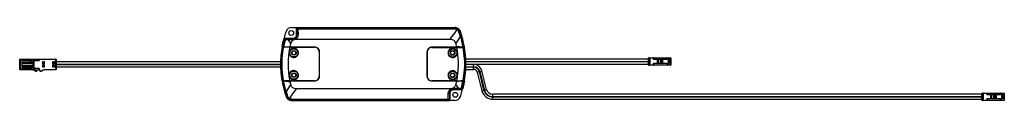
# Paper-space layout '_Rückseite' of a CAD drawing. Header units: millimetres. Extents: x -184 to 477, y -95 to -45.
import ezdxf

# ---------------------------------------------------------------- set-up
doc = ezdxf.new("R2010")
doc.units = ezdxf.units.MM

psp = doc.layouts.new('_Rückseite')

# ---------------------------------------------------------------- linework, layer by layer
at = {"color": 7, "linetype": 'Continuous', "lineweight": 25}
for p, q in [((-1.14, -45.49), (3.97, -45.49)), ((3.26, -45.68), (3.11, -45.53)), ((3.11, -45.53), (4.18, -45.53)), ((108.05, -45.68), (3.26, -45.68)), ((3.97, -45.49), (3.97, -45.53)), ((4.18, -45.53), (4.18, -45.5)), ((4.18, -45.5), (108.18, -45.5)), ((108.18, -45.5), (108.05, -45.68)), ((110.19, -46.3), (109.65, -46.06)), ((-5.37, -52.89), (-5.49, -52.73)), ((-5.49, -52.73), (-0.12, -52.73)), ((-0.12, -52.73), (-0.12, -52.9)), ((0.54, -52.81), (-0.12, -52.9)), ((1.29, -52.44), (0.54, -52.81)), ((2.11, -50.5), (2.11, -46.53)), ((2.11, -46.53), (2.26, -46.68)), ((2.11, -50.5), (2.27, -50.5)), ((2.26, -46.68), (2.27, -50.5)), ((3.27, -50.31), (3.26, -46.49)), ((3.26, -46.49), (108.05, -46.49)), ((107.39, -50.07), (104.97, -53.33)), ((107.55, -50.07), (107.39, -50.07)), ((109.66, -46.95), (107.55, -50.07)), ((108.79, -56.44), (111.38, -52.73)), ((112.02, -51.66), (110.97, -48.59)), ((111.83, -48.4), (111.33, -47.44)), ((111.33, -52.55), (112.02, -51.66)), ((111.38, -52.73), (111.33, -52.55)), ((111.97, -48.21), (111.83, -48.4)), ((111.83, -48.4), (112.79, -51.44)), ((112.02, -51.66), (113.64, -58.68)), ((112.79, -51.44), (114.44, -58.67)), ((-7.42, -58.79), (-7.67, -58.79)), ((-7.3, -58.79), (-7.67, -58.79)), ((-7.56, -58.51), (-6.82, -54.8)), ((-7.42, -58.82), (-7.56, -58.88)), ((-7.39, -58.67), (-7.53, -58.51)), ((-6.34, -53.64), (-7.39, -58.67)), ((-6.74, -54.64), (-6.8, -54.64)), ((-6.78, -54.8), (-6.46, -53.49)), ((-6.74, -58.79), (-6.29, -58.79)), ((-6.53, -58.79), (-6.74, -58.79)), ((-5.56, -53.84), (-6.59, -58.68)), ((-2.22, -58.7), (-6.59, -58.68)), ((-6.53, -58.79), (-6.33, -58.79)), ((-6.51, -58.68), (-2.12, -58.2)), ((-6.46, -53.49), (-6.34, -53.64)), ((-5.2, -58.79), (-6.33, -58.79)), ((-6.19, -58.79), (-6.29, -58.79)), ((-5.31, -58.79), (-6.19, -58.79)), ((-3.56, -53.84), (-5.56, -53.84)), ((-3.37, -52.9), (-5.37, -52.89)), ((-5.2, -58.79), (-5.31, -58.79)), ((-0.21, -53.77), (-3.56, -53.84)), ((-3.56, -53.84), (-1.74, -56.44)), ((-0.12, -52.9), (-3.37, -52.9)), ((-2.31, -58.79), (14.28, -58.79)), ((-2.22, -58.7), (-2.12, -58.2)), ((14.35, -58.7), (-2.22, -58.7)), ((-2.12, -58.2), (-1.74, -56.44)), ((-0.21, -53.77), (0.13, -53.75)), ((0.13, -53.75), (0.74, -53.53)), ((0.74, -53.53), (1.37, -53.37)), ((1.88, -53.06), (1.37, -53.37)), ((1.37, -53.37), (2.08, -53.33)), ((2.08, -53.33), (1.88, -53.06)), ((2.08, -53.33), (104.97, -53.33)), ((4.89, -58.7), (4.89, -58.79)), ((8.45, -58.7), (8.45, -58.79)), ((109.27, -58.7), (92.7, -58.7)), ((92.74, -58.88), (109.32, -58.88)), ((98.6, -58.7), (98.6, -58.88)), ((101.06, -58.88), (101.06, -58.7)), ((102.16, -58.88), (102.16, -58.7)), ((108.79, -56.44), (109.17, -58.2)), ((113.56, -58.68), (109.17, -58.2)), ((109.27, -58.7), (109.17, -58.2)), ((109.27, -58.7), (113.64, -58.68)), ((112.15, -58.69), (112.18, -58.89)), ((113.04, -58.79), (112.29, -58.79)), ((112.29, -58.79), (112.29, -58.79)), ((113.25, -58.79), (113.04, -58.79)), ((114.42, -58.79), (113.25, -58.79)), ((113.26, -58.67), (113.29, -58.79)), ((114.42, -58.79), (114.45, -58.99)), ((114.68, -58.79), (114.42, -58.79)), ((114.44, -58.67), (114.58, -58.51)), ((114.58, -58.97), (114.44, -58.91)), ((114.58, -58.51), (114.61, -58.51)), ((-2.81, -62.54), (-2.8, -62.84)), ((3.37, -62.54), (3.35, -62.24)), ((17.28, -61.79), (17.28, -78.29)), ((17.45, -78.3), (17.45, -61.8)), ((89.6, -61.8), (89.6, -78.3)), ((89.74, -78.38), (89.74, -61.88)), ((103.65, -62.63), (103.66, -62.93)), ((109.82, -62.63), (109.81, -62.32)), ((238.35, -65.91), (252.95, -65.91)), ((238.35, -65.91), (238.35, -70.91)), ((238.95, -65.91), (238.95, -70.91)), ((241.55, -67.11), (241.55, -65.91)), ((250.55, -65.91), (250.55, -67.11)), ((251.45, -69.91), (251.45, -65.91)), ((252.95, -70.91), (252.95, -65.91)), ((-183.62, -73.66), (-183.62, -67.01)), ((-159.12, -67.01), (-183.62, -67.01)), ((-183.42, -66.81), (-159.32, -66.81)), ((-183.38, -67.01), (-183.38, -73.66)), ((-182.12, -67.41), (-182.12, -73.06)), ((-182.12, -67.41), (-175.64, -67.41)), ((-176.84, -67.61), (-182.12, -67.61)), ((-174.82, -68.91), (-182.12, -68.91)), ((-182.12, -69.51), (-174.82, -69.51)), ((-174.82, -69.71), (-182.12, -69.71)), ((-182.12, -70.96), (-174.82, -70.96)), ((-174.82, -71.16), (-182.12, -71.16)), ((-182.12, -71.86), (-174.82, -71.86)), ((-175.64, -67.41), (-175.64, -68.91)), ((-175.64, -71.86), (-175.64, -73.06)), ((-174.82, -69.71), (-174.82, -68.91)), ((-174.82, -71.86), (-174.82, -70.96)), ((-174.62, -71.66), (-174.62, -69.11)), ((-174.61, -67.61), (-170.62, -67.61)), ((-174.61, -73.06), (-174.61, -67.61)), ((-174.13, -67.61), (-174.13, -73.06)), ((-170.62, -67.01), (-170.62, -67.61)), ((-167.05, -68.63), (-168.25, -68.63)), ((-168.25, -68.63), (-168.25, -69.88)), ((-167.05, -69.86), (-168.25, -69.86)), ((-168.25, -69.88), (-167.05, -69.88)), ((-167.05, -70.71), (-168.25, -70.71)), ((-168.25, -70.71), (-168.25, -71.87)), ((-168.25, -70.76), (-167.05, -70.76)), ((-168.25, -71.87), (-167.05, -71.87)), ((-167.05, -69.88), (-167.05, -68.63)), ((-167.05, -71.87), (-167.05, -70.71)), ((-160.23, -68.63), (-161.56, -68.63)), ((-161.56, -68.63), (-161.56, -69.88)), ((-160.23, -69.86), (-161.56, -69.86)), ((-161.56, -69.88), (-160.23, -69.88)), ((-161.56, -70.71), (-161.56, -71.87)), ((-160.23, -70.71), (-161.56, -70.71)), ((-161.56, -70.76), (-160.23, -70.76)), ((-161.56, -71.87), (-160.23, -71.87)), ((-160.23, -69.88), (-160.23, -68.63)), ((-160.23, -71.87), (-160.23, -70.71)), ((-159.32, -73.86), (-159.32, -66.81)), ((-159.12, -67.01), (-159.12, -73.66)), ((-8.43, -68.56), (-159.12, -68.56)), ((-159.12, -70.16), (-8.45, -70.16)), ((-8.45, -70.53), (-159.12, -70.53)), ((-159.12, -71.98), (-8.43, -71.98)), ((-8.67, -70.16), (-8.67, -70.53)), ((-8.5, -70.53), (-8.5, -70.16)), ((115.44, -68.26), (238.15, -68.26)), ((115.44, -71.88), (120.85, -71.88)), ((120.85, -72.18), (115.44, -72.18)), ((238.15, -68.56), (115.45, -68.56)), ((115.46, -70.06), (238.15, -70.06)), ((120.85, -70.38), (115.46, -70.38)), ((238.15, -66.76), (115.47, -66.76)), ((115.63, -72.18), (115.63, -71.88)), ((115.64, -68.56), (115.64, -68.26)), ((115.66, -70.38), (115.66, -70.12)), ((120.85, -71.88), (120.85, -70.38)), ((120.85, -73.68), (120.85, -72.18)), ((238.15, -70.71), (238.15, -66.11)), ((253.15, -66.11), (238.15, -66.11)), ((238.15, -70.71), (253.15, -70.71)), ((252.95, -70.91), (238.35, -70.91)), ((238.75, -70.71), (238.75, -66.11)), ((241.55, -67.11), (241.75, -66.71)), ((241.95, -66.91), (241.55, -67.11)), ((250.55, -67.11), (241.55, -67.11)), ((241.55, -70.91), (241.55, -69.51)), ((241.75, -69.91), (241.55, -69.51)), ((241.55, -69.51), (241.95, -69.71)), ((241.55, -69.51), (251.85, -69.51)), ((241.75, -66.11), (241.75, -66.71)), ((241.75, -69.91), (241.75, -70.71)), ((241.95, -66.91), (250.15, -66.91)), ((251.45, -69.71), (241.95, -69.71)), ((244.15, -69.71), (244.15, -66.91)), ((244.35, -67.11), (244.35, -69.51)), ((244.55, -67.11), (244.55, -69.51)), ((246.15, -69.51), (246.15, -67.11)), ((246.35, -69.51), (246.35, -67.11)), ((246.67, -67.11), (246.67, -69.51)), ((247.49, -69.51), (247.49, -67.11)), ((247.62, -67.11), (247.62, -69.51)), ((250.55, -67.11), (250.15, -66.91)), ((250.35, -66.71), (250.35, -66.11)), ((250.35, -66.71), (250.55, -67.11)), ((250.55, -69.71), (250.55, -69.91)), ((251.45, -69.91), (250.55, -69.91)), ((251.65, -66.11), (251.65, -69.51)), ((251.85, -67.11), (251.65, -67.11)), ((251.85, -67.11), (251.85, -69.51)), ((253.15, -66.11), (253.15, -70.71)), ((-183.62, -73.66), (-173.12, -73.66)), ((-174.32, -73.86), (-183.42, -73.86)), ((-175.64, -73.06), (-182.12, -73.06)), ((-173.12, -74.86), (-175.12, -73.86)), ((-170.62, -73.06), (-174.61, -73.06)), ((-173.12, -73.66), (-173.12, -74.86)), ((-173.12, -74.86), (-172.12, -74.86)), ((-172.12, -73.86), (-170.12, -73.86)), ((-172.12, -74.86), (-172.12, -73.86)), ((-170.62, -73.06), (-170.62, -73.86)), ((-170.12, -73.86), (-170.12, -74.86)), ((-170.12, -74.86), (-169.12, -74.86)), ((-169.12, -74.86), (-167.32, -73.66)), ((-159.32, -73.86), (-167.62, -73.86)), ((-167.32, -73.66), (-159.12, -73.66)), ((-2.81, -77.54), (-2.8, -77.84)), ((3.37, -77.54), (3.35, -77.24)), ((103.65, -77.63), (103.66, -77.93)), ((109.82, -77.63), (109.81, -77.32)), ((115.45, -73.68), (120.85, -73.68)), ((123.23, -75.53), (124.69, -75.17)), ((123.23, -75.53), (126.34, -87.96)), ((127.79, -87.59), (124.69, -75.17)), ((124.98, -75.09), (126.43, -74.73)), ((124.98, -75.09), (128.08, -87.52)), ((129.54, -87.16), (126.43, -74.73)), ((-7.69, -81.29), (-5.31, -81.29)), ((-7.57, -81.19), (-7.43, -81.26)), ((-7.53, -81.59), (-7.56, -81.59)), ((-7.34, -81.77), (-7.56, -81.59)), ((-7.39, -81.43), (-7.53, -81.59)), ((-5.74, -88.66), (-7.39, -81.43)), ((-2.22, -81.4), (-6.59, -81.41)), ((-4.97, -88.43), (-6.59, -81.41)), ((-6.51, -81.41), (-2.12, -81.9)), ((-1.74, -83.65), (-4.33, -87.37)), ((14.28, -81.29), (-2.31, -81.29)), ((-2.22, -81.4), (-2.12, -81.9)), ((-2.22, -81.4), (14.35, -81.4)), ((-1.74, -83.65), (-2.12, -81.9)), ((4.89, -81.29), (4.89, -81.4)), ((8.45, -81.29), (8.45, -81.4)), ((92.7, -81.4), (109.27, -81.4)), ((109.32, -81.38), (92.74, -81.38)), ((98.6, -81.38), (98.6, -81.4)), ((102.16, -81.4), (102.16, -81.38)), ((109.17, -81.9), (108.79, -83.65)), ((110.61, -86.25), (108.79, -83.65)), ((109.27, -81.4), (109.17, -81.9)), ((113.56, -81.41), (109.17, -81.9)), ((109.27, -81.4), (113.64, -81.41)), ((112.28, -81.37), (113.16, -81.37)), ((113.38, -81.37), (112.28, -81.37)), ((112.28, -81.37), (112.28, -81.37)), ((112.61, -86.26), (113.64, -81.41)), ((113.36, -81.37), (113.16, -81.37)), ((114.41, -81.37), (113.36, -81.37)), ((114.44, -81.37), (113.38, -81.37)), ((113.39, -86.45), (114.44, -81.43)), ((113.83, -85.3), (113.51, -86.61)), ((113.8, -85.44), (113.82, -85.44)), ((114.61, -81.59), (113.87, -85.3)), ((114.43, -81.35), (114.58, -81.28)), ((114.44, -81.37), (114.66, -81.37)), ((114.44, -81.43), (114.58, -81.59)), ((114.58, -81.59), (114.61, -81.59)), ((-4.78, -91.7), (-5.74, -88.66)), ((-4.28, -87.55), (-4.97, -88.43)), ((-4.97, -88.43), (-3.92, -91.51)), ((-4.91, -91.89), (-4.78, -91.7)), ((-4.78, -91.7), (-4.28, -92.65)), ((-4.33, -87.37), (-4.28, -87.55)), ((-2.6, -93.14), (-0.5, -90.03)), ((-0.5, -90.03), (-0.34, -90.03)), ((-0.34, -90.03), (2.08, -86.77)), ((104.97, -86.77), (2.08, -86.77)), ((103.83, -93.61), (103.82, -89.79)), ((104.83, -93.42), (104.82, -89.6)), ((104.98, -89.6), (104.82, -89.6)), ((105.74, -86.72), (104.97, -86.77)), ((105.19, -87.06), (104.97, -86.77)), ((104.98, -89.6), (104.98, -93.56)), ((105.19, -87.06), (105.74, -86.72)), ((106.33, -86.56), (105.74, -86.72)), ((105.78, -87.67), (106.54, -87.29)), ((106.91, -86.35), (106.33, -86.56)), ((106.54, -87.29), (107.21, -87.19)), ((106.91, -86.35), (107.3, -86.32)), ((107.21, -87.19), (110.42, -87.2)), ((107.21, -87.19), (107.21, -87.36)), ((112.54, -87.36), (107.21, -87.36)), ((107.3, -86.32), (110.61, -86.25)), ((110.42, -87.2), (112.42, -87.21)), ((110.61, -86.25), (112.61, -86.26)), ((112.42, -87.21), (112.54, -87.36)), ((113.51, -86.61), (113.39, -86.45)), ((126.34, -87.96), (127.79, -87.59)), ((128.08, -87.52), (129.54, -87.16)), ((461.76, -90.38), (133.66, -90.38)), ((133.66, -91.88), (133.66, -90.38)), ((133.66, -91.88), (461.76, -91.88)), ((461.76, -92.18), (133.66, -92.18)), ((133.66, -93.68), (133.66, -92.18)), ((461.76, -94.33), (461.76, -89.73)), ((476.76, -89.73), (461.76, -89.73)), ((461.96, -89.53), (476.56, -89.53)), ((461.96, -89.53), (461.96, -94.53)), ((462.36, -94.33), (462.36, -89.73)), ((462.56, -89.53), (462.56, -94.53)), ((465.16, -90.73), (465.16, -89.53)), ((465.16, -90.73), (465.36, -90.33)), ((465.56, -90.53), (465.16, -90.73)), ((474.16, -90.73), (465.16, -90.73)), ((465.36, -89.73), (465.36, -90.33)), ((465.56, -90.53), (473.76, -90.53)), ((467.76, -93.33), (467.76, -90.53)), ((467.96, -90.73), (467.96, -93.13)), ((468.16, -90.73), (468.16, -93.13)), ((469.76, -93.13), (469.76, -90.73)), ((469.96, -93.13), (469.96, -90.73)), ((470.29, -90.73), (470.29, -93.13)), ((471.1, -93.13), (471.1, -90.73)), ((471.23, -90.73), (471.23, -93.13)), ((474.16, -90.73), (473.76, -90.53)), ((473.96, -90.33), (473.96, -89.73)), ((473.96, -90.33), (474.16, -90.73)), ((474.16, -89.53), (474.16, -90.73)), ((475.06, -93.53), (475.06, -89.53)), ((475.26, -89.73), (475.26, -93.13)), ((475.46, -90.73), (475.26, -90.73)), ((475.46, -90.73), (475.46, -93.13)), ((476.56, -94.53), (476.56, -89.53)), ((476.76, -89.73), (476.76, -94.33)), ((-1.13, -94.6), (-1, -94.42)), ((102.91, -94.6), (-1.13, -94.6)), ((-1, -93.61), (103.83, -93.61)), ((-1, -94.42), (103.83, -94.42)), ((103.98, -94.56), (102.91, -94.56)), ((102.91, -94.6), (102.91, -94.56)), ((103.01, -94.59), (103.01, -94.56)), ((108.17, -94.59), (103.01, -94.59)), ((103.98, -94.56), (103.83, -94.42)), ((104.98, -93.56), (104.83, -93.42)), ((133.66, -93.68), (461.76, -93.68)), ((461.76, -94.33), (476.76, -94.33)), ((476.56, -94.53), (461.96, -94.53)), ((465.16, -93.13), (465.56, -93.33)), ((465.16, -94.53), (465.16, -93.13)), ((465.36, -93.53), (465.16, -93.13)), ((465.16, -93.13), (475.46, -93.13)), ((465.36, -93.53), (465.36, -94.33)), ((475.06, -93.33), (465.56, -93.33)), ((474.16, -93.33), (474.16, -93.53)), ((475.06, -93.53), (474.16, -93.53))]:
    psp.add_line(p, q, dxfattribs=at)
at = {"color": 7, "linetype": 'Continuous', "lineweight": 25, "flags": 128}
for points in [[(109.65, -46.06), (109.15, -45.84), (108.05, -45.68), (108.05, -45.68), (108.05, -45.68)], [(-7.67, -58.79), (-8.42, -64.39), (-8.66, -68.56)], [(115.58, -66.76), (115.42, -64.41), (114.68, -58.79)], [(-174.82, -69.51), (-174.78, -69.51), (-174.74, -69.54), (-174.71, -69.57), (-174.68, -69.62), (-174.65, -69.68), (-174.63, -69.75), (-174.62, -69.83), (-174.62, -69.91)], [(-174.62, -70.76), (-174.62, -70.83), (-174.63, -70.91), (-174.65, -70.98), (-174.68, -71.04), (-174.71, -71.09), (-174.74, -71.13), (-174.78, -71.15), (-174.82, -71.16)], [(-8.65, -71.98), (-8.43, -75.68), (-7.69, -81.29)], [(-8.44, -69.09), (-8.45, -70.04), (-8.44, -70.99)], [(115.46, -71.08), (115.46, -70.13), (115.46, -69.18)], [(244.15, -66.91), (244.22, -66.91), (244.28, -66.92), (244.35, -66.93), (244.4, -66.95), (244.45, -66.98), (244.49, -67.01), (244.52, -67.04), (244.54, -67.07), (244.55, -67.11)], [(244.55, -69.51), (244.54, -69.54), (244.52, -69.58), (244.48, -69.62), (244.43, -69.65), (244.37, -69.67), (244.3, -69.69), (244.22, -69.7), (244.15, -69.71)], [(246.15, -67.11), (246.15, -67.07), (246.18, -67.03), (246.21, -66.99), (246.26, -66.96), (246.32, -66.94), (246.39, -66.92), (246.47, -66.91), (246.55, -66.91)], [(246.55, -69.71), (246.47, -69.7), (246.39, -69.69), (246.32, -69.67), (246.26, -69.65), (246.21, -69.62), (246.18, -69.58), (246.15, -69.54), (246.15, -69.51)], [(246.55, -66.91), (246.57, -66.91), (246.59, -66.92), (246.62, -66.94), (246.64, -66.96), (246.65, -66.99), (246.66, -67.03), (246.67, -67.07), (246.67, -67.11)], [(246.67, -69.51), (246.67, -69.54), (246.66, -69.58), (246.65, -69.62), (246.64, -69.65), (246.62, -69.67), (246.59, -69.69), (246.57, -69.7), (246.55, -69.71)], [(114.66, -81.37), (115.41, -75.74), (115.57, -73.51)], [(467.76, -90.53), (467.83, -90.53), (467.89, -90.54), (467.96, -90.55), (468.01, -90.57), (468.06, -90.6), (468.1, -90.63), (468.13, -90.66), (468.15, -90.69), (468.16, -90.73)], [(469.76, -90.73), (469.77, -90.69), (469.79, -90.65), (469.82, -90.61), (469.87, -90.58), (469.94, -90.56), (470, -90.54), (470.08, -90.53), (470.16, -90.53)], [(470.16, -90.53), (470.18, -90.53), (470.21, -90.54), (470.23, -90.56), (470.25, -90.58), (470.26, -90.61), (470.28, -90.65), (470.28, -90.69), (470.29, -90.73)], [(468.16, -93.13), (468.15, -93.16), (468.13, -93.2), (468.09, -93.24), (468.04, -93.27), (467.98, -93.29), (467.91, -93.31), (467.84, -93.32), (467.76, -93.33)], [(470.16, -93.33), (470.08, -93.32), (470, -93.31), (469.94, -93.29), (469.87, -93.27), (469.82, -93.24), (469.79, -93.2), (469.77, -93.16), (469.76, -93.13)], [(470.29, -93.13), (470.28, -93.16), (470.28, -93.2), (470.26, -93.24), (470.25, -93.27), (470.23, -93.29), (470.21, -93.31), (470.18, -93.32), (470.16, -93.33)]]:
    psp.add_lwpolyline(points, dxfattribs=at)
at = {"color": 7, "linetype": 'Continuous', "lineweight": 25}
for centre, radius in [((-1.49, -49.24), 1.6), ((0.28, -62.54), 2.79), ((0.28, -62.54), 2.75), ((0.28, -62.54), 1.55), ((0.32, -62.54), 1.25), ((106.74, -62.63), 2.79), ((106.74, -62.63), 2.75), ((106.74, -62.63), 1.55), ((106.66, -62.54), 1.25), ((0.28, -77.54), 2.79), ((0.28, -77.54), 2.75), ((0.28, -77.54), 1.55), ((0.32, -77.54), 1.25), ((106.74, -77.63), 2.79), ((106.74, -77.63), 2.75), ((106.74, -77.63), 1.55), ((106.66, -77.54), 1.25), ((108.51, -90.74), 1.6)]:
    psp.add_circle(centre, radius, dxfattribs=at)
for centre, radius, start, end in [((-1.14, -49.49), 4, 90, 161.15049), ((56.09, -70.05), 64.62, 170.05213, 176.97655), ((14.28, -61.79), 3, 0, 90), ((92.74, -61.88), 3, 90, 180), ((50.92, -70.12), 64.62, 3.00796, 9.93213), ((238.35, -66.11), 0.2, 90, 180), ((238.95, -66.11), 0.2, 90, 180), ((241.55, -66.11), 0.2, 0, 90), ((250.55, -66.11), 0.2, 90, 180), ((251.45, -66.11), 0.2, 360, 90), ((252.95, -66.11), 0.2, 360, 90), ((-183.42, -67.01), 0.2, 90, 180), ((-183.71, -66.96), 0.328, 351.48558, 27.46043), ((-176.55, -65.66), 1.97, 261.48558, 297.46043), ((-174.82, -69.11), 0.2, 360, 90), ((-174.82, -69.91), 0.2, 0, 90), ((-174.82, -70.76), 0.2, 270, 0), ((-174.82, -71.66), 0.2, 270, 360), ((-171.22, -66.96), 0.61, 355.3296, 14.27561), ((-159.32, -67.01), 0.2, 360, 90), ((120.85, -76.13), 5.75, 14.03624, 90), ((120.85, -76.13), 4.25, 14.03624, 90), ((120.85, -76.13), 3.95, 14.03624, 90), ((238.35, -70.71), 0.2, 180, 270), ((238.95, -70.71), 0.2, 180, 270), ((241.55, -70.71), 0.2, 270, 0), ((241.95, -66.71), 0.2, 180, 270), ((241.95, -69.91), 0.2, 90, 180), ((244.15, -67.11), 0.2, 360, 90), ((244.15, -69.51), 0.2, 270, 0), ((246.55, -67.11), 0.2, 90, 180), ((246.55, -69.51), 0.2, 180, 270), ((246.88, -67.06), 0.61, 355.33496, 14.25857), ((247.44, -67.08), 0.179, 352.37521, 79.44137), ((246.88, -69.56), 0.61, 345.74143, 4.66504), ((247.44, -69.53), 0.179, 280.55863, 7.62479), ((250.15, -66.71), 0.2, 270, 360), ((250.55, -67.11), 0.4, 121.47594, 148.52406), ((250.55, -69.51), 0.4, 210, 270), ((251.45, -69.51), 0.2, 270, 360), ((251.45, -69.51), 0.4, 270, 0), ((251.45, -67.11), 0.4, 0, 60), ((252.95, -70.71), 0.2, 270, 0), ((-183.42, -73.66), 0.2, 180, 270), ((-183.71, -73.7), 0.328, 332.53957, 8.51442), ((-174.02, -71.91), 1.97, 261.48558, 297.46043), ((-159.32, -73.66), 0.2, 270, 0), ((56.09, -70.05), 64.62, 183.00796, 189.93213), ((14.28, -78.29), 3, 270, 0), ((92.74, -78.38), 3, 180, 270), ((50.92, -70.12), 64.62, 350.05213, 356.97655), ((120.85, -76.13), 2.45, 14.03624, 90), ((187, -186.05), 213.77, 153.79584, 153.86536), ((108.17, -90.59), 4, 270, 341.15049), ((133.66, -86.13), 7.55, 194.03624, 270), ((133.66, -86.13), 6.05, 194.03624, 270), ((133.66, -86.13), 5.75, 194.03624, 270), ((133.66, -86.13), 4.25, 194.03624, 270), ((461.96, -89.73), 0.2, 90, 180), ((462.56, -89.73), 0.2, 90, 180), ((465.16, -89.73), 0.2, 0, 90), ((465.56, -90.33), 0.2, 180, 270), ((467.76, -90.73), 0.2, 0, 90), ((470.16, -90.73), 0.2, 90, 180), ((470.49, -90.68), 0.61, 355.33496, 14.25857), ((471.05, -90.7), 0.179, 352.37521, 79.44137), ((473.76, -90.33), 0.2, 270, 0), ((474.16, -90.73), 0.4, 121.47594, 148.52406), ((474.16, -89.73), 0.2, 90, 180), ((475.06, -89.73), 0.2, 0, 90), ((475.06, -90.73), 0.4, 0, 60), ((476.56, -89.73), 0.2, 0, 90), ((461.96, -94.33), 0.2, 180, 270), ((462.56, -94.33), 0.2, 180, 270), ((465.16, -94.33), 0.2, 270, 360), ((465.56, -93.53), 0.2, 90, 180), ((467.76, -93.13), 0.2, 270, 0), ((470.16, -93.13), 0.2, 180, 270), ((470.49, -93.18), 0.61, 345.74143, 4.66504), ((471.05, -93.15), 0.179, 280.55863, 7.62479), ((474.16, -93.13), 0.4, 210, 270), ((475.06, -93.13), 0.2, 270, 0), ((475.06, -93.13), 0.4, 270, 0), ((476.56, -94.33), 0.2, 270, 360)]:
    psp.add_arc(centre, radius, start, end, dxfattribs=at)
for points, knots in [([(2.11, -46.53), (2.11, -46.46), (2.12, -46.32), (2.2, -46.06), (2.39, -45.81), (2.64, -45.63), (2.89, -45.54), (3.04, -45.54), (3.11, -45.53)], [0, 0, 0, 0, 0.1410805, 0.2718494, 0.4999959, 0.7281424, 0.858731, 1, 1, 1, 1]), ([(2.26, -46.68), (2.27, -46.55), (2.27, -46.38), (2.37, -46.25), (2.39, -46.22)], [0, 0, 0, 0, 0.808218, 1, 1, 1, 1]), ([(2.39, -46.22), (2.44, -46.13), (2.55, -45.93), (2.87, -45.73), (3.13, -45.7), (3.26, -45.68)], [0, 0, 0, 0, 0.276073, 0.638037, 1, 1, 1, 1]), ([(111.97, -48.21), (111.79, -47.82), (111.45, -47.06), (110.54, -46.2), (109.43, -45.61), (108.6, -45.54), (108.18, -45.5)], [0, 0, 0, 0, 0.2541782, 0.5, 0.7458048, 1, 1, 1, 1]), ([(-4.93, -48.19), (-5.11, -48.74), (-5.47, -49.83), (-6.12, -51.97), (-6.53, -53.58), (-6.8, -54.64)], [0, 0, 0, 0, 0.256204, 0.51241, 1, 1, 1, 1]), ([(-5.49, -52.73), (-5.6, -52.74), (-5.82, -52.77), (-6.12, -52.93), (-6.35, -53.17), (-6.42, -53.38), (-6.46, -53.49)], [0, 0, 0, 0, 0.25216, 0.502872, 0.752148, 1, 1, 1, 1]), ([(0.54, -52.81), (0.54, -52.82), (0.55, -52.85), (0.59, -53), (0.66, -53.24), (0.71, -53.43), (0.74, -53.53)], [0, 0, 0, 0, 0.240212, 0.495726, 0.753551, 1, 1, 1, 1]), ([(2.27, -50.5), (2.26, -50.72), (2.23, -51.09), (2.01, -51.63), (1.72, -52.08), (1.43, -52.33), (1.29, -52.44)], [0, 0, 0, 0, 0.293306, 0.501187, 0.763434, 1, 1, 1, 1]), ([(1.88, -53.06), (1.81, -52.97), (1.67, -52.79), (1.49, -52.59), (1.35, -52.45), (1.31, -52.45), (1.29, -52.44)], [0, 0, 0, 0, 0.242238, 0.5, 0.757762, 1, 1, 1, 1]), ([(1.88, -53.06), (2.08, -52.89), (2.49, -52.55), (2.92, -51.87), (3.22, -51.12), (3.25, -50.58), (3.27, -50.31)], [0, 0, 0, 0, 0.243941, 0.494274, 0.74545, 1, 1, 1, 1]), ([(3.27, -50.31), (3.19, -50.31), (3.04, -50.31), (2.82, -50.33), (2.64, -50.35), (2.46, -50.38), (2.31, -50.43), (2.28, -50.48), (2.27, -50.5)], [0, 0, 0, 0, 0.154065, 0.299893, 0.437477, 0.566812, 0.799758, 1, 1, 1, 1]), ([(108.05, -46.49), (108.33, -46.51), (108.9, -46.55), (109.4, -46.82), (109.66, -46.95)], [0, 0, 0, 0, 0.4984977, 1, 1, 1, 1]), ([(110.19, -46.3), (110.17, -46.31), (110.14, -46.32), (110.01, -46.46), (109.84, -46.68), (109.72, -46.87), (109.66, -46.95)], [0, 0, 0, 0, 0.243887, 0.502093, 0.759154, 1, 1, 1, 1]), ([(110.97, -48.59), (110.82, -48.26), (110.52, -47.61), (109.94, -47.17), (109.66, -46.95)], [0, 0, 0, 0, 0.495494, 1, 1, 1, 1]), ([(111.33, -47.44), (111.3, -47.39), (111.06, -46.9), (110.6, -46.59), (110.19, -46.3)], [0, 0, 0, 0, 0.111822, 1, 1, 1, 1]), ([(111.83, -48.4), (111.82, -48.39), (111.78, -48.38), (111.58, -48.41), (111.3, -48.48), (111.08, -48.55), (110.97, -48.59)], [0, 0, 0, 0, 0.241845, 0.499997, 0.758151, 1, 1, 1, 1]), ([(114.61, -58.51), (114.29, -56.81), (113.61, -53.32), (112.52, -49.94), (111.97, -48.21)], [0, 0, 0, 0, 0.488205, 1, 1, 1, 1]), ([(112.79, -51.44), (112.78, -51.44), (112.75, -51.45), (112.58, -51.5), (112.33, -51.57), (112.12, -51.63), (112.02, -51.66)], [0, 0, 0, 0, 0.24275, 0.500038, 0.757305, 1, 1, 1, 1]), ([(-6.61, -81.27), (-6.97, -78.79), (-7.68, -73.82), (-7.68, -66.26), (-6.96, -61.29), (-6.61, -58.8)], [0, 0, 0, 0, 0.3333331, 0.6666664, 1, 1, 1, 1]), ([(-6.61, -58.8), (-6.72, -58.8), (-6.94, -58.81), (-7.2, -58.81), (-7.38, -58.81), (-7.41, -58.82), (-7.42, -58.82)], [0, 0, 0, 0, 0.257467, 0.515021, 0.770178, 1, 1, 1, 1]), ([(-6.59, -58.68), (-6.7, -58.68), (-6.91, -58.68), (-7.18, -58.68), (-7.36, -58.67), (-7.38, -58.67), (-7.39, -58.67)], [0, 0, 0, 0, 0.251214, 0.503635, 0.753675, 1, 1, 1, 1]), ([(-2.31, -58.79), (-3.02, -58.79), (-4.46, -58.8), (-5.89, -58.8), (-6.61, -58.8)], [0, 0, 0, 0, 0.5, 1, 1, 1, 1]), ([(-5.56, -53.84), (-5.63, -53.82), (-5.76, -53.79), (-5.98, -53.73), (-6.18, -53.68), (-6.31, -53.65), (-6.33, -53.65), (-6.34, -53.64)], [0, 0, 0, 0, 0.156985, 0.304921, 0.572526, 0.804263, 1, 1, 1, 1]), ([(-2.31, -81.29), (-2.44, -80.55), (-2.71, -79.07), (-3.01, -76.84), (-3.22, -74.59), (-3.38, -71.96), (-3.4, -69.52), (-3.33, -67.27), (-3.22, -65.57), (-3.07, -63.87), (-2.86, -62.17), (-2.62, -60.48), (-2.41, -59.35), (-2.31, -58.79)], [0, 0, 0, 0, 0.099308, 0.19875, 0.298611, 0.398616, 0.547777, 0.622488, 0.697322, 0.772839, 0.848417, 0.924179, 1, 1, 1, 1]), ([(-1.74, -56.44), (-1.61, -56.02), (-1.36, -55.16), (-0.65, -54.22), (-0.07, -53.87), (0.13, -53.75)], [0, 0, 0, 0, 0.3943581, 0.7926746, 1, 1, 1, 1]), ([(104.97, -53.33), (105.44, -53.36), (106.33, -53.41), (107.52, -54.04), (108.39, -55.09), (108.65, -55.97), (108.79, -56.44)], [0, 0, 0, 0, 0.259493, 0.489895, 0.727878, 1, 1, 1, 1]), ([(109.32, -58.88), (109.46, -59.61), (109.72, -61.09), (110.02, -63.33), (110.24, -65.57), (110.39, -68.2), (110.41, -70.65), (110.34, -72.9), (110.23, -74.6), (110.08, -76.29), (109.88, -77.99), (109.63, -79.69), (109.42, -80.81), (109.32, -81.38)], [0, 0, 0, 0, 0.099308, 0.19875, 0.298611, 0.398616, 0.547777, 0.622488, 0.697322, 0.772839, 0.848417, 0.924179, 1, 1, 1, 1]), ([(109.32, -58.88), (110.04, -58.88), (111.47, -58.88), (112.91, -58.89), (113.62, -58.89)], [0, 0, 0, 0, 0.5, 1, 1, 1, 1]), ([(113.62, -58.89), (113.98, -61.38), (114.69, -66.35), (114.69, -73.91), (113.98, -78.88), (113.62, -81.36)], [0, 0, 0, 0, 0.333333, 0.666666, 1, 1, 1, 1]), ([(114.44, -58.91), (114.42, -58.91), (114.39, -58.9), (114.21, -58.9), (113.95, -58.89), (113.73, -58.89), (113.62, -58.89)], [0, 0, 0, 0, 0.2490774, 0.4980723, 0.7492827, 1, 1, 1, 1]), ([(113.64, -58.68), (113.75, -58.68), (113.97, -58.68), (114.23, -58.68), (114.41, -58.67), (114.43, -58.67), (114.44, -58.67)], [0, 0, 0, 0, 0.251791, 0.503111, 0.752356, 1, 1, 1, 1]), ([(3.35, -62.24), (3.27, -61.86), (3.11, -61.09), (2.34, -60.14), (1.29, -59.54), (0.12, -59.38), (-1.03, -59.66), (-2.01, -60.35), (-2.69, -61.38), (-2.77, -62.16), (-2.81, -62.54)], [0, 0, 0, 0, 0.120366, 0.25, 0.379634, 0.5, 0.620366, 0.75, 0.879634, 1, 1, 1, 1]), ([(-2.8, -62.84), (-2.72, -63.21), (-2.56, -63.98), (-1.79, -64.94), (-0.74, -65.54), (0.43, -65.69), (1.58, -65.42), (2.57, -64.72), (3.24, -63.7), (3.32, -62.92), (3.37, -62.54)], [0, 0, 0, 0, 0.120366, 0.25, 0.379634, 0.5, 0.620366, 0.75, 0.879634, 1, 1, 1, 1]), ([(109.81, -62.32), (109.73, -61.95), (109.57, -61.18), (108.8, -60.23), (107.75, -59.63), (106.58, -59.47), (105.43, -59.74), (104.45, -60.44), (103.77, -61.47), (103.69, -62.25), (103.65, -62.63)], [0, 0, 0, 0, 0.120366, 0.25, 0.379634, 0.5, 0.620366, 0.75, 0.879634, 1, 1, 1, 1]), ([(103.66, -62.93), (103.74, -63.3), (103.9, -64.07), (104.67, -65.03), (105.72, -65.62), (106.89, -65.78), (108.04, -65.51), (109.03, -64.81), (109.7, -63.79), (109.78, -63), (109.82, -62.63)], [0, 0, 0, 0, 0.120366, 0.25, 0.379634, 0.5, 0.620366, 0.75, 0.879634, 1, 1, 1, 1]), ([(-8.44, -66.64), (-8.44, -66.65), (-8.43, -66.66), (-8.42, -66.77), (-8.42, -66.95), (-8.42, -67.18), (-8.42, -67.47), (-8.42, -67.8), (-8.43, -68.18), (-8.43, -68.52), (-8.44, -68.83), (-8.44, -69), (-8.44, -69.09)], [0, 0, 0, 0, 0.106554, 0.216197, 0.322752, 0.432397, 0.538937, 0.648563, 0.755178, 0.864881, 0.932066, 1, 1, 1, 1]), ([(-8.44, -70.99), (-8.44, -71.12), (-8.44, -71.4), (-8.43, -71.8), (-8.42, -72.18), (-8.42, -72.52), (-8.42, -72.83), (-8.42, -73.07), (-8.42, -73.26), (-8.43, -73.37), (-8.44, -73.43), (-8.44, -73.43), (-8.44, -73.44)], [0, 0, 0, 0, 0.106679, 0.216452, 0.323131, 0.432905, 0.539564, 0.649319, 0.755904, 0.865583, 0.932422, 1, 1, 1, 1]), ([(115.46, -69.18), (115.45, -69.04), (115.45, -68.77), (115.44, -68.37), (115.44, -67.99), (115.43, -67.64), (115.43, -67.34), (115.43, -67.09), (115.43, -66.9), (115.44, -66.79), (115.45, -66.74), (115.45, -66.73), (115.46, -66.73)], [0, 0, 0, 0, 0.106679, 0.216452, 0.323131, 0.432905, 0.539564, 0.649319, 0.755904, 0.865583, 0.932422, 1, 1, 1, 1]), ([(115.45, -73.5), (115.45, -73.5), (115.44, -73.48), (115.44, -73.39), (115.43, -73.22), (115.43, -72.98), (115.43, -72.69), (115.44, -72.36), (115.44, -71.99), (115.45, -71.64), (115.45, -71.34), (115.45, -71.16), (115.46, -71.08)], [0, 0, 0, 0, 0.036094, 0.154383, 0.269341, 0.387634, 0.502576, 0.620847, 0.73587, 0.854225, 0.926708, 1, 1, 1, 1]), ([(3.35, -77.24), (3.27, -76.86), (3.11, -76.09), (2.34, -75.14), (1.29, -74.54), (0.12, -74.38), (-1.03, -74.66), (-2.01, -75.35), (-2.69, -76.38), (-2.77, -77.16), (-2.81, -77.54)], [0, 0, 0, 0, 0.120366, 0.25, 0.379634, 0.5, 0.620366, 0.75, 0.879634, 1, 1, 1, 1]), ([(-2.8, -77.84), (-2.72, -78.21), (-2.56, -78.98), (-1.79, -79.94), (-0.74, -80.54), (0.43, -80.69), (1.58, -80.42), (2.57, -79.72), (3.24, -78.7), (3.32, -77.92), (3.37, -77.54)], [0, 0, 0, 0, 0.120366, 0.25, 0.379634, 0.5, 0.620366, 0.75, 0.879634, 1, 1, 1, 1]), ([(109.81, -77.32), (109.73, -76.95), (109.57, -76.18), (108.8, -75.23), (107.75, -74.63), (106.58, -74.47), (105.43, -74.74), (104.45, -75.44), (103.77, -76.47), (103.69, -77.25), (103.65, -77.63)], [0, 0, 0, 0, 0.1203663, 0.25, 0.3796337, 0.5, 0.6203663, 0.75, 0.8796337, 1, 1, 1, 1]), ([(103.66, -77.93), (103.74, -78.3), (103.9, -79.07), (104.67, -80.03), (105.72, -80.62), (106.89, -80.78), (108.04, -80.51), (109.03, -79.81), (109.7, -78.79), (109.78, -78), (109.82, -77.63)], [0, 0, 0, 0, 0.120366, 0.25, 0.379634, 0.5, 0.620366, 0.75, 0.879634, 1, 1, 1, 1]), ([(-7.56, -81.59), (-7.23, -83.29), (-6.56, -86.78), (-5.47, -90.16), (-4.91, -91.89)], [0, 0, 0, 0, 0.488205, 1, 1, 1, 1]), ([(-7.42, -81.26), (-7.41, -81.26), (-7.38, -81.26), (-7.19, -81.27), (-6.93, -81.27), (-6.72, -81.27), (-6.61, -81.27)], [0, 0, 0, 0, 0.2490774, 0.4980723, 0.7492827, 1, 1, 1, 1]), ([(-6.59, -81.41), (-6.7, -81.41), (-6.91, -81.42), (-7.18, -81.42), (-7.35, -81.42), (-7.38, -81.43), (-7.39, -81.43)], [0, 0, 0, 0, 0.2517906, 0.5031105, 0.7523557, 1, 1, 1, 1]), ([(-7.34, -81.77), (-7.02, -83.44), (-6.36, -86.79), (-5.32, -90.03), (-4.8, -91.66)], [0, 0, 0, 0, 0.499891, 1, 1, 1, 1]), ([(-2.31, -81.29), (-3.03, -81.29), (-4.46, -81.28), (-5.89, -81.28), (-6.61, -81.27)], [0, 0, 0, 0, 0.5, 1, 1, 1, 1]), ([(2.08, -86.77), (1.61, -86.74), (0.73, -86.68), (-0.46, -86.06), (-1.34, -85.01), (-1.6, -84.13), (-1.74, -83.65)], [0, 0, 0, 0, 0.259493, 0.489895, 0.727878, 1, 1, 1, 1]), ([(108.79, -83.65), (108.7, -83.98), (108.53, -84.6), (108.09, -85.37), (107.55, -85.97), (107.12, -86.23), (106.91, -86.35)], [0, 0, 0, 0, 0.2969026, 0.5638054, 0.7832454, 1, 1, 1, 1]), ([(109.32, -81.38), (110.04, -81.37), (111.47, -81.37), (112.9, -81.36), (113.62, -81.36)], [0, 0, 0, 0, 0.5, 1, 1, 1, 1]), ([(111.95, -91.88), (112.13, -91.34), (112.49, -90.25), (113.14, -88.11), (113.55, -86.49), (113.82, -85.44)], [0, 0, 0, 0, 0.2562041, 0.51241, 1, 1, 1, 1]), ([(113.62, -81.36), (113.73, -81.36), (113.95, -81.36), (114.22, -81.36), (114.39, -81.35), (114.42, -81.35), (114.43, -81.35)], [0, 0, 0, 0, 0.257467, 0.515021, 0.770178, 1, 1, 1, 1]), ([(113.64, -81.41), (113.75, -81.41), (113.97, -81.42), (114.23, -81.42), (114.41, -81.42), (114.43, -81.43), (114.44, -81.43)], [0, 0, 0, 0, 0.251204, 0.503626, 0.753667, 1, 1, 1, 1]), ([(-5.74, -88.66), (-5.73, -88.65), (-5.7, -88.65), (-5.53, -88.6), (-5.28, -88.52), (-5.07, -88.46), (-4.97, -88.43)], [0, 0, 0, 0, 0.24275, 0.500038, 0.757305, 1, 1, 1, 1]), ([(-4.91, -91.89), (-4.75, -92.27), (-4.41, -93.03), (-3.49, -93.9), (-2.37, -94.49), (-1.54, -94.56), (-1.13, -94.6)], [0, 0, 0, 0, 0.249988, 0.499977, 0.749978, 1, 1, 1, 1]), ([(-4.78, -91.7), (-4.77, -91.7), (-4.73, -91.72), (-4.53, -91.68), (-4.25, -91.61), (-4.03, -91.54), (-3.92, -91.51)], [0, 0, 0, 0, 0.2418452, 0.4999973, 0.7581509, 1, 1, 1, 1]), ([(-3.92, -91.51), (-3.77, -91.83), (-3.46, -92.48), (-2.89, -92.92), (-2.6, -93.14)], [0, 0, 0, 0, 0.495494, 1, 1, 1, 1]), ([(103.82, -89.79), (103.84, -89.52), (103.87, -88.99), (104.16, -88.24), (104.59, -87.57), (104.99, -87.22), (105.19, -87.06)], [0, 0, 0, 0, 0.254661, 0.505932, 0.756154, 1, 1, 1, 1]), ([(103.82, -89.79), (103.9, -89.79), (104.06, -89.78), (104.27, -89.77), (104.45, -89.75), (104.63, -89.71), (104.78, -89.66), (104.81, -89.62), (104.82, -89.6)], [0, 0, 0, 0, 0.154065, 0.299893, 0.437478, 0.566813, 0.799758, 1, 1, 1, 1]), ([(104.82, -89.6), (104.83, -89.38), (104.86, -89.01), (105.07, -88.48), (105.36, -88.03), (105.65, -87.78), (105.78, -87.67)], [0, 0, 0, 0, 0.29332, 0.50117, 0.763448, 1, 1, 1, 1]), ([(105.19, -87.06), (105.26, -87.14), (105.4, -87.32), (105.58, -87.53), (105.73, -87.66), (105.76, -87.66), (105.78, -87.67)], [0, 0, 0, 0, 0.242226, 0.5, 0.757774, 1, 1, 1, 1]), ([(106.54, -87.29), (106.54, -87.28), (106.53, -87.25), (106.49, -87.1), (106.42, -86.86), (106.36, -86.66), (106.33, -86.56)], [0, 0, 0, 0, 0.24032, 0.495984, 0.753821, 1, 1, 1, 1]), ([(112.42, -87.21), (112.43, -87.2), (112.46, -87.19), (112.49, -87.14), (112.5, -87.11)], [0, 0, 0, 0, 0.4999959, 1, 1, 1, 1]), ([(112.54, -87.36), (112.54, -87.36), (112.65, -87.36), (112.87, -87.33), (113.17, -87.17), (113.4, -86.92), (113.47, -86.71), (113.51, -86.61)], [0, 0, 0, 0, 0.0000163, 0.2521219, 0.5028442, 0.752133, 1, 1, 1, 1]), ([(112.61, -86.26), (112.72, -86.28), (112.9, -86.33), (113.05, -86.37), (113.12, -86.38)], [0, 0, 0, 0, 0.53965, 1, 1, 1, 1]), ([(113.12, -86.38), (113.19, -86.4), (113.35, -86.44), (113.38, -86.45), (113.39, -86.45)], [0, 0, 0, 0, 0.512931, 1, 1, 1, 1]), ([(-4.28, -92.65), (-4.25, -92.71), (-4.01, -93.19), (-3.55, -93.51), (-3.14, -93.79)], [0, 0, 0, 0, 0.1115884, 1, 1, 1, 1]), ([(-2.6, -93.14), (-2.67, -93.23), (-2.79, -93.42), (-2.96, -93.63), (-3.09, -93.78), (-3.12, -93.79), (-3.14, -93.79)], [0, 0, 0, 0, 0.2499999, 0.4999999, 0.7499999, 1, 1, 1, 1]), ([(-1, -94.42), (-1.38, -94.39), (-2.13, -94.33), (-2.8, -93.97), (-3.14, -93.79)], [0, 0, 0, 0, 0.497168, 1, 1, 1, 1]), ([(103.98, -94.56), (104.11, -94.55), (104.37, -94.52), (104.7, -94.29), (104.93, -93.96), (104.96, -93.69), (104.98, -93.56)], [0, 0, 0, 0, 0.250006, 0.499995, 0.749987, 1, 1, 1, 1])]:
    psp.add_open_spline(points, degree=3, knots=knots, dxfattribs=at)
for points in [[(3.26, -46.49), (3.26, -46.38), (3.26, -46.16), (3.26, -45.9), (3.26, -45.72), (3.26, -45.69), (3.26, -45.68)], [(108.05, -45.68), (108.05, -45.69), (108.05, -45.72), (108.05, -45.9), (108.05, -46.16), (108.05, -46.38), (108.05, -46.49)], [(-0.12, -52.73), (0.17, -52.7), (0.75, -52.63), (1.49, -52.12), (2.01, -51.38), (2.08, -50.79), (2.11, -50.5)], [(2.26, -46.68), (2.28, -46.66), (2.31, -46.61), (2.54, -46.54), (2.87, -46.5), (3.13, -46.49), (3.26, -46.49)], [(-7.43, -81.26), (-7.77, -78.78), (-8.47, -73.81), (-8.47, -66.26), (-7.77, -61.3), (-7.42, -58.82)], [(-5.37, -52.89), (-5.48, -52.9), (-5.7, -52.92), (-5.99, -53.09), (-6.23, -53.33), (-6.3, -53.54), (-6.34, -53.64)], [(-5.37, -52.89), (-5.39, -52.91), (-5.44, -52.94), (-5.5, -53.16), (-5.55, -53.47), (-5.56, -53.71), (-5.56, -53.84)], [(-3.37, -52.9), (-3.39, -52.91), (-3.44, -52.94), (-3.5, -53.16), (-3.55, -53.47), (-3.56, -53.72), (-3.56, -53.84)], [(-0.21, -53.77), (-0.21, -53.66), (-0.2, -53.42), (-0.18, -53.14), (-0.15, -52.95), (-0.13, -52.92), (-0.12, -52.9)], [(17.45, -61.8), (17.4, -61.39), (17.31, -60.58), (16.59, -59.55), (15.57, -58.84), (14.76, -58.74), (14.35, -58.7)], [(92.7, -58.7), (92.29, -58.74), (91.48, -58.84), (90.46, -59.55), (89.74, -60.58), (89.65, -61.39), (89.6, -61.8)], [(114.44, -58.91), (114.79, -61.39), (115.49, -66.35), (115.48, -73.9), (114.78, -78.86), (114.43, -81.35)], [(14.35, -81.4), (14.76, -81.35), (15.57, -81.26), (16.59, -80.54), (17.31, -79.52), (17.4, -78.7), (17.45, -78.3)], [(89.6, -78.3), (89.65, -78.7), (89.74, -79.52), (90.46, -80.54), (91.48, -81.26), (92.29, -81.35), (92.7, -81.4)], [(107.21, -87.36), (106.92, -87.4), (106.34, -87.46), (105.6, -87.98), (105.08, -88.72), (105.01, -89.31), (104.98, -89.6)], [(107.21, -87.19), (107.23, -87.18), (107.25, -87.15), (107.27, -86.95), (107.29, -86.67), (107.3, -86.44), (107.3, -86.32)], [(110.42, -87.2), (110.44, -87.18), (110.49, -87.15), (110.55, -86.93), (110.6, -86.63), (110.61, -86.38), (110.61, -86.25)], [(112.42, -87.21), (112.53, -87.2), (112.75, -87.18), (113.04, -87.01), (113.28, -86.77), (113.35, -86.56), (113.39, -86.45)], [(112.5, -87.11), (112.52, -87.07), (112.55, -86.98), (112.58, -86.77), (112.61, -86.53), (112.61, -86.35), (112.61, -86.26)], [(-1, -93.61), (-1.28, -93.59), (-1.85, -93.55), (-2.35, -93.28), (-2.6, -93.14)], [(-1, -94.42), (-1, -94.4), (-1, -94.38), (-1, -94.2), (-1, -93.94), (-1, -93.72), (-1, -93.61)], [(103.83, -93.61), (103.96, -93.61), (104.22, -93.6), (104.55, -93.56), (104.78, -93.49), (104.81, -93.44), (104.83, -93.42)], [(104.83, -93.42), (104.82, -93.55), (104.79, -93.81), (104.56, -94.14), (104.23, -94.37), (103.96, -94.4), (103.83, -94.42)], [(103.83, -94.42), (103.83, -94.4), (103.83, -94.38), (103.83, -94.2), (103.83, -93.94), (103.83, -93.72), (103.83, -93.61)]]:
    psp.add_open_spline(points, degree=3, dxfattribs=at)

doc.saveas('drawing.dxf')
